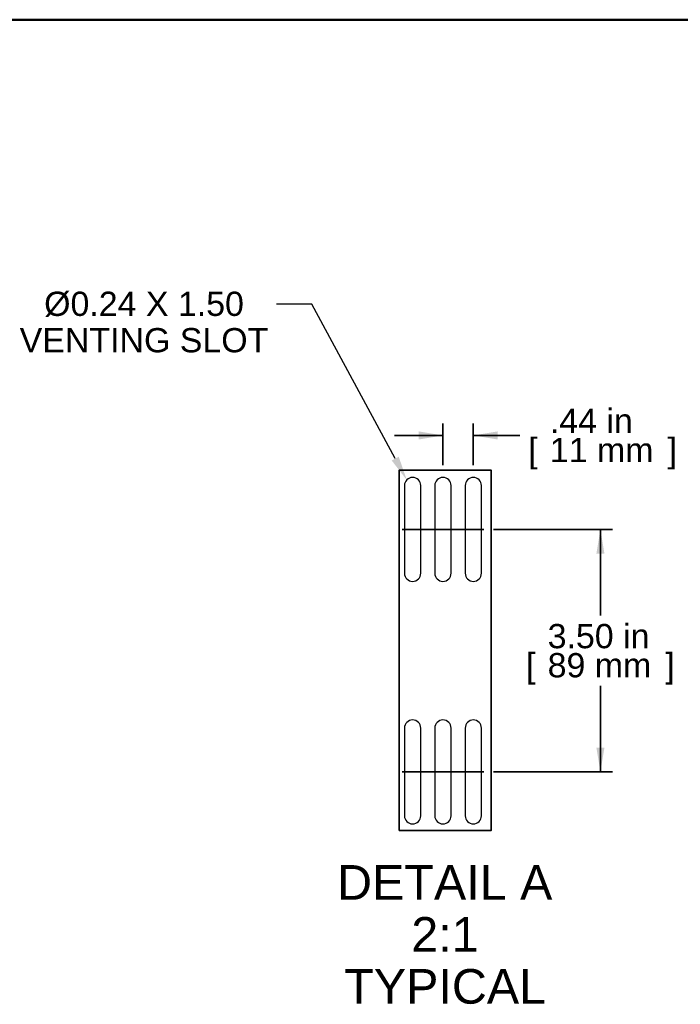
# Model space of a CAD drawing. Header units: inches. Extents: x 0 to 80, y 0 to 59.8.
# Tile 13 of 14: x 37.4 to 56.5, y 31.4 to 59.8. Entities that reach past the tile are written whole.
import ezdxf
from ezdxf import colors
from ezdxf.entities.mleader import LeaderData, LeaderLine
from ezdxf.enums import TextEntityAlignment as Align
from ezdxf.lldxf.tags import DXFTag
from ezdxf.math import Vec2, Vec3

# ---------------------------------------------------------------- set-up
doc = ezdxf.new("R2010")
doc.units = ezdxf.units.IN
doc.header["$MEASUREMENT"] = 0
doc.layers.add('COM56027-4', color=7, linetype='Continuous')
doc.layers.add('Default', color=7, linetype='Continuous')
doc.styles.add('SEACAD_Arial', font='arial.ttf')
tags = doc.linetypes.add('CENTER2', pattern=[1.125, 0.75, -0.125, 0.125, -0.125]).pattern_tags.tags
tags[10:11] = [DXFTag(74, 4), DXFTag(75, 0), DXFTag(340, '0'), DXFTag(46, 0.0), DXFTag(50, 0.0), DXFTag(44, 0.0), DXFTag(45, 0.0)]
tags[8:9] = [DXFTag(74, 4), DXFTag(75, 0), DXFTag(340, '0'), DXFTag(46, 0.0), DXFTag(50, 0.0), DXFTag(44, 0.0), DXFTag(45, 0.0)]
tags[6:7] = [DXFTag(74, 4), DXFTag(75, 0), DXFTag(340, '0'), DXFTag(46, 0.0), DXFTag(50, 0.0), DXFTag(44, 0.0), DXFTag(45, 0.0)]
tags[4:5] = [DXFTag(74, 4), DXFTag(75, 0), DXFTag(340, '0'), DXFTag(46, 0.0), DXFTag(50, 0.0), DXFTag(44, 0.0), DXFTag(45, 0.0)]
doc.dimstyles.new('WEB', dxfattribs={"dimtxt": 0.7, "dimasz": 0.7, "dimexe": 0.35, "dimexo": 0.35, "dimgap": 0.175, "dimtad": 0, "dimtih": 1, "dimtoh": 1, "dimzin": 4, "dimdsep": 46, "dimtxsty": 'SEACAD_Arial', "dimblk1": '_SE_FILLED', "dimblk2": '_SE_FILLED', "dimsah": 1, "dimcen": 0.35, "dimadec": 0, "dimazin": 0, "dimtfac": 0.8, "dimtdec": 0, "dimtofl": 0, "dimtmove": 0, "dimatfit": 3, "dimfxl": 1, "dimtolj": 1, "dimtzin": 4, "dimarcsym": 0})

# ---------------------------------------------------------------- blocks, each defined once
blk = doc.blocks.new('SEANNOT_GROUP3')
at = {"layer": 'Default', "color": 7, "linetype": 'CENTER2', "lineweight": 35}
blk.add_line((48.441, 45.072), (50.801, 45.072), dxfattribs=at)
blk = doc.blocks.new('SEANNOT_GROUP4')
at = {"layer": 'Default', "color": 7, "linetype": 'CENTER2', "lineweight": 35}
blk.add_line((48.441, 38.072), (50.801, 38.072), dxfattribs=at)
blk = doc.blocks.new('SE7')
at = {"layer": 'COM56027-4', "color": 7, "linetype": 'Continuous', "lineweight": 25}
for p, q in [((48.51, 46.337), (48.51, 43.807)), ((48.98, 43.807), (48.98, 46.337)), ((49.386, 46.337), (49.386, 43.807)), ((49.856, 43.807), (49.856, 46.337)), ((50.262, 46.337), (50.262, 43.807)), ((50.732, 43.807), (50.732, 46.337)), ((48.51, 39.337), (48.51, 36.807)), ((48.98, 36.807), (48.98, 39.337)), ((49.386, 39.337), (49.386, 36.807)), ((49.856, 36.807), (49.856, 39.337)), ((50.262, 39.337), (50.262, 36.807)), ((50.732, 36.807), (50.732, 39.337))]:
    blk.add_line(p, q, dxfattribs=at)
for centre, radius, start, end in [((48.745, 46.337), 0.235, 0, 180), ((49.621, 46.337), 0.235, 0, 180), ((50.497, 46.337), 0.235, 0, 180), ((48.745, 43.807), 0.235, 180, 0), ((49.621, 43.807), 0.235, 180, 0), ((50.497, 43.807), 0.235, 180, 0), ((48.745, 39.337), 0.235, 0, 180), ((49.621, 39.337), 0.235, 0, 180), ((50.497, 39.337), 0.235, 0, 180), ((51.263, 38.072), 0.25, 172.46, 187.54), ((48.745, 36.807), 0.235, 180, 0), ((49.621, 36.807), 0.235, 180, 0), ((50.497, 36.807), 0.235, 180, 0)]:
    blk.add_arc(centre, radius, start, end, dxfattribs=at)
blk = doc.blocks.new('DMBLK37')
at = {"layer": 'Default', "linetype": 'Continuous', "lineweight": 35, "transparency": 16777216}
for points in [[(48.921, 47.9), (48.921, 47.667), (49.621, 47.783)], [(51.197, 47.9), (50.497, 47.783), (51.197, 47.667)]]:
    blk.add_hatch(color=7, dxfattribs=at).paths.add_polyline_path(points)
at = {"layer": 'Default', "color": 7, "linetype": 'Continuous', "lineweight": 35, "transparency": 16777216}
for p, q in [((49.621, 46.922), (49.621, 48.133)), ((50.497, 46.922), (50.497, 48.133)), ((48.221, 47.783), (49.621, 47.783)), ((50.497, 47.783), (51.835, 47.783))]:
    blk.add_line(p, q, dxfattribs=at)
at = {"layer": 'Default', "color": 7, "linetype": 'Continuous', "lineweight": 35, "transparency": 16777216, "style": 'SEACAD_Arial'}
for s, p in [('.44 in', (52.704, 48.553)), ('[', (52.08, 47.713)), (']', (56.098, 47.713)), ('11 mm', (52.704, 47.713))]:
    blk.add_text(s, height=0.7, dxfattribs=at).set_placement(p, align=Align.TOP_LEFT)
blk = doc.blocks.new('_SE_FILLED')
at = {"color": 0}
blk.add_line((0, 0), (-1, 0), dxfattribs=at)
blk.add_solid([(0, 0), (-1, -0.1665), (-1, 0.1665), (0, 0)], dxfattribs=at)
blk = doc.blocks.new('DMBLK38')
at = {"layer": 'Default', "linetype": 'Continuous', "lineweight": 35, "transparency": 16777216}
for points in [[(54.279, 44.372), (54.163, 45.072), (54.046, 44.372)], [(54.279, 38.772), (54.046, 38.772), (54.163, 38.072)]]:
    blk.add_hatch(color=7, dxfattribs=at).paths.add_polyline_path(points)
at = {"layer": 'Default', "color": 7, "linetype": 'Continuous', "lineweight": 35, "transparency": 16777216}
for p, q in [((51.082, 45.072), (54.513, 45.072)), ((54.163, 45.072), (54.163, 42.587)), ((54.163, 40.557), (54.163, 38.072)), ((51.082, 38.072), (54.513, 38.072))]:
    blk.add_line(p, q, dxfattribs=at)
at = {"layer": 'Default', "color": 7, "linetype": 'Continuous', "lineweight": 35, "transparency": 16777216, "style": 'SEACAD_Arial'}
for s, p in [('3.50 in', (52.641, 42.342)), ('[', (52.017, 41.502)), ('89 mm', (52.641, 41.502)), (']', (56.035, 41.502))]:
    blk.add_text(s, height=0.7, dxfattribs=at).set_placement(p, align=Align.TOP_LEFT)

msp = doc.modelspace()

# ---------------------------------------------------------------- linework, layer by layer
at = {"color": 7, "linetype": 'CENTER2', "lineweight": 35}
msp.add_lwpolyline([(48.358, 36.383), (48.358, 46.78), (51.015, 46.78), (51.015, 36.383), (48.358, 36.383)], dxfattribs=at)
at = {"layer": 'Default', "color": 7, "linetype": 'Continuous', "lineweight": 50}
msp.add_line((80, 59.783), (0, 59.783), dxfattribs=at)

# ---------------------------------------------------------------- block references
at = {"layer": 'Default'}
for name in ['SE7', 'SEANNOT_GROUP3', 'SEANNOT_GROUP4']:
    msp.add_blockref(name, (0, 0), dxfattribs=at)

# ---------------------------------------------------------------- texts
at = {"layer": 'Default', "color": 7, "linetype": 'Continuous', "lineweight": 70, "style": 'SEACAD_Arial'}
for s, p in [('DETAIL A', (46.567, 35.383)), ('2:1', (48.708, 33.883)), ('TYPICAL', (46.774, 32.383))]:
    msp.add_text(s, height=1, dxfattribs=at).set_placement(p, align=Align.TOP_LEFT)

# ---------------------------------------------------------------- dimensions: what is measured, and where the dimension line sits
at = {"layer": 'Default', "color": 7, "linetype": 'Continuous', "lineweight": 35}
for base, p1, p2, angle, picture, middle in [((49.621, 47.783), (49.621, 46.572), (50.497, 46.572), 0, 'DMBLK37', (51.835, 47.783)), ((54.163, 45.072), (50.732, 45.072), (50.732, 38.072), 270, 'DMBLK38', (54.163, 41.572))]:
    dim = msp.add_linear_dim(base=base, p1=p1, p2=p2, angle=angle, text='\\A1;<>', dimstyle='WEB', override={"dimlfac": 0.5, "dimpost": '\\X'}, dxfattribs=at)
    dim.commit()
    dim.dimension.update_dxf_attribs({"geometry": picture, "text_midpoint": middle, "dimtype": 161})

# ---------------------------------------------------------------- leaders
ml = msp.add_multileader_mtext('Standard', dxfattribs=at)
ml.set_content('{\\pxsm0.9;\\fArial|b0||i0||c0|p34;\\W1.;%%c0.24 X 1.50\\PVENTING SLOT\\P}', color=7)
ml.set_leader_properties()
ml.build(insert=Vec2(0, 0))
ml.multileader.update_dxf_attribs({"dogleg_length": 1.027, "arrow_head_size": 0.7})
ctx = ml.context
ctx.base_point, ctx.char_height, ctx.arrow_head_size, ctx.landing_gap_size = Vec3(37.338, 51.317), 0.7, 0.7, 0.245
ctx.text_align_type = 1
notes = []
notes.append((ctx, [(0, (1, 1, 0), (45.843, 51.577), (-1, 0), 1.027, [(0, [(48.576, 46.499)], 0, [])])]))
ctx.mtext.insert, ctx.mtext.alignment = Vec3(40.999, 51.933), 2
for ctx, leaders in notes:
    for number, flags, end, landing, length, lines in leaders:
        leader = LeaderData()
        leader.index, (leader.has_last_leader_line, leader.has_dogleg_vector, leader.attachment_direction) = number, flags
        leader.last_leader_point, leader.dogleg_vector, leader.dogleg_length = Vec3(end), Vec3(landing), length
        for number, points, colour, breaks in lines:
            line = LeaderLine()
            line.index, line.vertices, line.color, line.breaks = number, Vec3.list(points), colors.encode_raw_color(colour), breaks
            leader.lines.append(line)
        ctx.leaders.append(leader)

doc.saveas('drawing.dxf')
